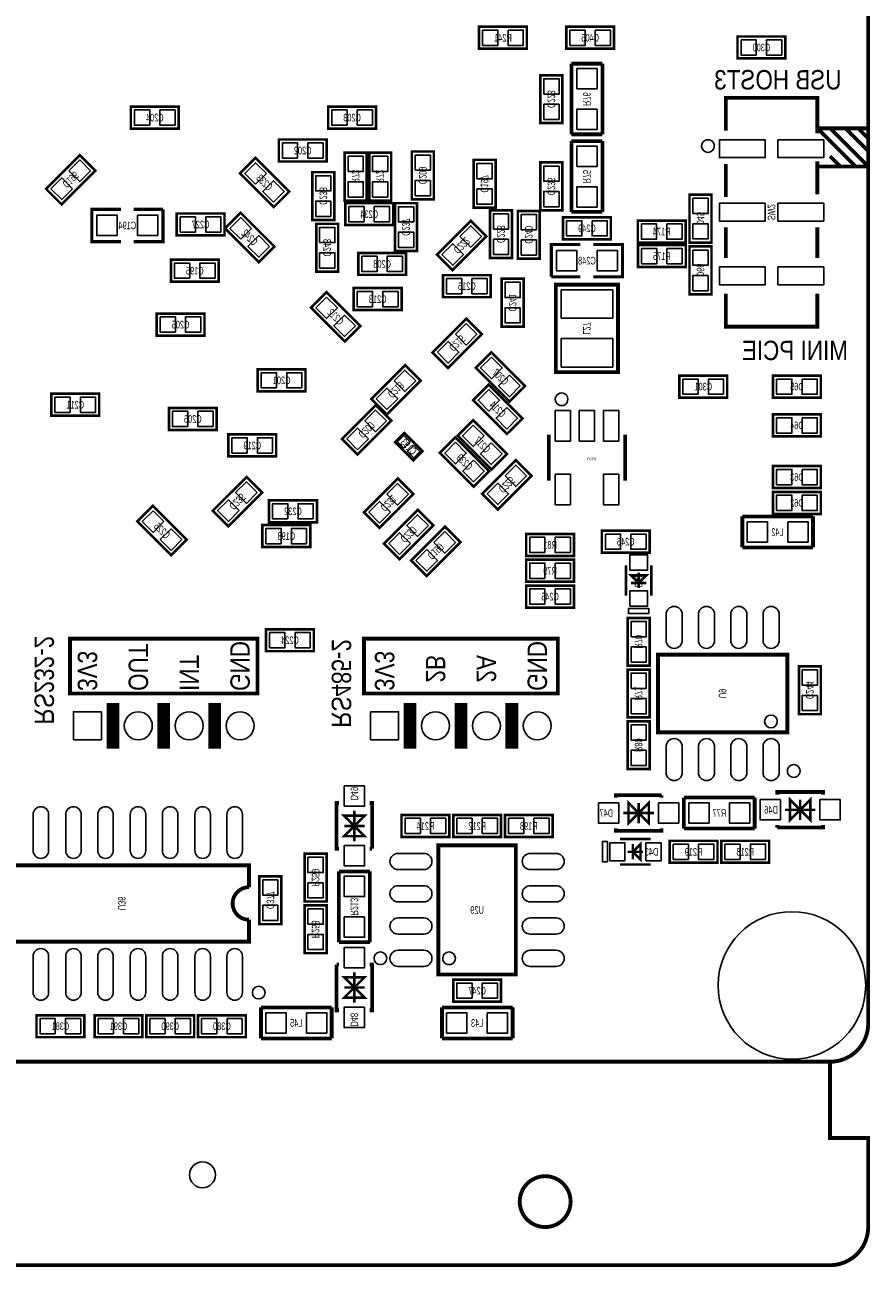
# Model space of a CAD drawing. Extents: x 0 to 127, y -8 to 79.
# Tile 8 of 9: x 93 to 127, y -8 to 41. Entities that reach past the tile are written whole.
import ezdxf
from ezdxf.enums import TextEntityAlignment as Align

# ---------------------------------------------------------------- set-up
doc = ezdxf.new("R2010")
doc.units = 0
for name, color, linetype in [('BG_OUTLINE', 12, 'CONTINUOUS'), ('BG_SILKSCREEN_BOTTOM', 173, 'CONTINUOUS'), ('PG_SILKSCREEN_BOTTOM', 173, 'CONTINUOUS'), ('PIN_BOTTOM', 202, 'CONTINUOUS'), ('RD_SILKSCREEN_BOTTOM', 122, 'CONTINUOUS')]:
    doc.layers.add(name, color=color, linetype=linetype)

msp = doc.modelspace()

# ---------------------------------------------------------------- linework, layer by layer
at = {"layer": 'BG_OUTLINE', "const_width": 0.1524}
for points in [[(125.000004, 0), (125.000004, -2.999994), (126.500001, -2.999994), (126.500001, -6.499987, -0.414214), (125.000004, -7.999984), (1.499997, -7.999984, -0.414214), (0, -6.499987), (0, -2.999994), (1.499997, -2.999994), (1.499997, 0, -0.414212), (0, 1.499997), (0, 68.49999, -0.414216), (1.499997, 70.000012), (43.999988, 70.000012), (43.999988, 60.949992), (58.000011, 60.949992), (58.000011, 70.000012), (125.000004, 70.000012, -0.414216), (126.500001, 68.49999), (126.500001, 1.499997, -0.414212), (125.000004, 0), (1.499997, 0)], [(114.799999, -5.499989, 1), (112.800003, -5.499989, 1), (114.799999, -5.499989)]]:
    msp.add_lwpolyline(points, format="xyb", dxfattribs=at)
at = {"layer": 'BG_OUTLINE'}
msp.add_lwpolyline([(125.000004, 0, 0.414212), (126.500001, 1.499997), (126.500001, 68.49999, 0.414216), (125.000004, 70.000012), (58.000011, 70.000012), (58.000011, 60.949992), (43.999988, 60.949992), (43.999988, 70.000012), (1.499997, 70.000012, 0.414216), (0, 68.49999), (0, 1.499997, 0.414212), (1.499997, 0)], format="xyb", close=True, dxfattribs=at)
at = {"layer": 'BG_SILKSCREEN_BOTTOM', "const_width": 0.1524}
for points in [[(102.108, 14.478), (95.123, 14.478), (95.123, 16.637), (102.489, 16.637), (102.489, 14.478), (102.108, 14.478)], [(114.046, 14.478), (106.68, 14.478), (106.68, 16.637), (114.3, 16.637), (114.3, 14.478), (114.046, 14.478)]]:
    msp.add_lwpolyline(points, dxfattribs=at)
at = {"layer": 'PG_SILKSCREEN_BOTTOM'}
for points, const_width in [([(111.2012, 39.8272), (113.0808, 39.8272), (113.0808, 40.6908), (111.2012, 40.6908), (111.2012, 39.8272)], 0.1016), ([(114.6302, 39.8272), (116.5098, 39.8272), (116.5098, 40.6908), (114.6302, 40.6908), (114.6302, 39.8272)], 0.1016), ([(121.3612, 39.4462), (123.2408, 39.4462), (123.2408, 40.3098), (121.3612, 40.3098), (121.3612, 39.4462)], 0.1016), ([(116.0526, 39.243), (114.8334, 39.243)], 0.1524), ([(114.8334, 39.243), (114.8334, 36.4617)], 0.1524), ([(116.0526, 36.4617), (116.0526, 39.243)], 0.1524), ([(114.4778, 36.9062), (114.4778, 38.7858), (113.6142, 38.7858), (113.6142, 36.9062), (114.4778, 36.9062)], 0.1016), ([(120.900012, 36.600994), (120.900012, 37.900991), (124.500005, 37.900991), (124.500005, 36.700993), (126.500001, 36.700993), (126.500001, 35.200996), (124.500005, 35.200996), (124.500005, 34.100999)], 0.150012), ([(99.392207, 37.551792), (97.512607, 37.551792), (97.512607, 36.688192), (99.392207, 36.688192), (99.392207, 37.551792)], 0.1016), ([(107.149798, 37.551792), (105.270198, 37.551792), (105.270198, 36.688192), (107.149798, 36.688192), (107.149798, 37.551792)], 0.1016), ([(124.500005, 36.500994), (124.500005, 36.700993), (126.000002, 35.200996)], 0.150012), ([(126.500001, 35.200996), (125.000004, 36.700993)], 0.150012), ([(125.600003, 36.700993), (126.500001, 35.800995)], 0.150012), ([(126.100002, 36.700993), (126.500001, 36.300994)], 0.150012), ([(105.208807, 36.258195), (103.329207, 36.258195), (103.329207, 35.394595), (105.208807, 35.394595), (105.208807, 36.258195)], 0.1016), ([(114.8334, 36.4617), (116.0526, 36.4617)], 0.1524), ([(116.0526, 36.195), (114.8334, 36.195)], 0.1524), ([(114.8334, 36.195), (114.8334, 33.4137)], 0.1524), ([(116.0526, 33.4137), (116.0526, 36.195)], 0.1524), ([(94.788584, 33.707426), (96.117664, 35.036506), (95.506997, 35.647173), (94.177917, 34.318092), (94.788584, 33.707426)], 0.1016), ([(106.7816, 33.8582), (106.7816, 35.7378), (105.918, 35.7378), (105.918, 33.8582), (106.7816, 33.8582)], 0.1016), ([(107.7468, 33.8582), (107.7468, 35.7378), (106.8832, 35.7378), (106.8832, 33.8582), (107.7468, 33.8582)], 0.1016), ([(109.4232, 33.909), (109.4232, 35.7886), (108.5596, 35.7886), (108.5596, 33.909), (109.4232, 33.909)], 0.1016), ([(125.400003, 35.200996), (125.000004, 35.600996)], 0.150012), ([(103.738274, 34.210193), (102.409193, 35.539274), (101.798526, 34.928607), (103.127607, 33.599526), (103.738274, 34.210193)], 0.1016), ([(110.986799, 35.458603), (110.986799, 33.579003), (111.850399, 33.579003), (111.850399, 35.458603), (110.986799, 35.458603)], 0.1016), ([(113.6142, 35.3568), (113.6142, 33.4772), (114.4778, 33.4772), (114.4778, 35.3568), (113.6142, 35.3568)], 0.1016), ([(120.900012, 35.300996), (120.900012, 34.000999)], 0.150012), ([(124.500005, 35.400996), (124.500005, 35.200996)], 0.150012), ([(104.648, 34.9758), (104.648, 33.0962), (105.5116, 33.0962), (105.5116, 34.9758), (104.648, 34.9758)], 0.1016), ([(105.9434, 32.893), (107.823, 32.893), (107.823, 33.7566), (105.9434, 33.7566), (105.9434, 32.893)], 0.1016), ([(107.8992, 33.7566), (107.8992, 31.877), (108.7628, 31.877), (108.7628, 33.7566), (107.8992, 33.7566)], 0.1016), ([(120.337809, 32.2072), (120.337809, 34.0868), (119.474209, 34.0868), (119.474209, 32.2072), (120.337809, 32.2072)], 0.1016), ([(97.120888, 33.516291), (95.977888, 33.516291), (95.977888, 32.246291), (97.120888, 32.246291)], 0.127), ([(97.628888, 32.246291), (98.771888, 32.246291), (98.771888, 33.516291)], 0.127), ([(98.771888, 33.516291), (97.628888, 33.516291)], 0.127), ([(101.1936, 33.3502), (99.314, 33.3502), (99.314, 32.4866), (101.1936, 32.4866), (101.1936, 33.3502)], 0.1016), ([(103.154074, 32.051193), (101.824993, 33.380274), (101.214326, 32.769607), (102.543407, 31.440526), (103.154074, 32.051193)], 0.1016), ([(111.633, 33.4772), (111.633, 31.5976), (112.4966, 31.5976), (112.4966, 33.4772), (111.633, 33.4772)], 0.1016), ([(113.5888, 31.5722), (113.5888, 33.4518), (112.7252, 33.4518), (112.7252, 31.5722), (113.5888, 31.5722)], 0.1016), ([(114.5032, 32.3342), (116.3828, 32.3342), (116.3828, 33.1978), (114.5032, 33.1978), (114.5032, 32.3342)], 0.1016), ([(114.8334, 33.4137), (116.0526, 33.4137)], 0.1524), ([(105.664, 31.0642), (105.664, 32.9438), (104.8004, 32.9438), (104.8004, 31.0642), (105.664, 31.0642)], 0.1016), ([(110.161502, 31.121223), (111.490582, 32.450303), (110.879915, 33.06097), (109.550835, 31.73189), (110.161502, 31.121223)], 0.1016), ([(117.442209, 32.2072), (119.321809, 32.2072), (119.321809, 33.0708), (117.442209, 33.0708), (117.442209, 32.2072)], 0.1016), ([(120.900012, 32.801001), (120.900012, 31.601004)], 0.150012), ([(124.500005, 32.801001), (124.500005, 31.601004)], 0.150012), ([(106.4514, 30.9372), (108.331, 30.9372), (108.331, 31.8008), (106.4514, 31.8008), (106.4514, 30.9372)], 0.1016), ([(115.189, 32.131), (114.046, 32.131), (114.046, 30.861)], 0.127), ([(115.697, 30.861), (116.84, 30.861), (116.84, 32.131), (115.697, 32.131)], 0.127), ([(117.4496, 31.242), (119.3292, 31.242), (119.3292, 32.1056), (117.4496, 32.1056), (117.4496, 31.242)], 0.1016), ([(119.474209, 32.0548), (119.474209, 30.1752), (120.337809, 30.1752), (120.337809, 32.0548), (119.474209, 32.0548)], 0.1016), ([(100.967007, 31.533795), (99.087407, 31.533795), (99.087407, 30.670195), (100.967007, 30.670195), (100.967007, 31.533795)], 0.1016), ([(111.660407, 30.924195), (109.780807, 30.924195), (109.780807, 30.060595), (111.660407, 30.060595), (111.660407, 30.924195)], 0.1016), ([(112.0902, 30.7848), (112.0902, 28.9052), (112.9538, 28.9052), (112.9538, 30.7848), (112.0902, 30.7848)], 0.1016), ([(114.046, 30.861), (115.189, 30.861)], 0.127), ([(104.592526, 29.645407), (105.921607, 28.316326), (106.532274, 28.926993), (105.203193, 30.256074), (104.592526, 29.645407)], 0.1016), ([(108.155207, 30.416195), (106.275607, 30.416195), (106.275607, 29.552595), (108.155207, 29.552595), (108.155207, 30.416195)], 0.1016), ([(114.21999, 27.110182), (114.21999, 30.547818), (116.660168, 30.547818), (116.660168, 27.109928), (114.21999, 27.109928), (114.21999, 27.110182)], 0.1524), ([(120.900012, 30.201006), (120.900012, 28.901009), (124.500005, 28.901009), (124.500005, 30.201006)], 0.150012), ([(100.4062, 29.4132), (98.5266, 29.4132), (98.5266, 28.5496), (100.4062, 28.5496), (100.4062, 29.4132)], 0.1016), ([(109.981898, 27.277619), (111.310979, 28.606699), (110.700312, 29.217366), (109.371232, 27.888286), (109.981898, 27.277619)], 0.1016), ([(111.069526, 27.283207), (112.398607, 25.954126), (113.009274, 26.564793), (111.680193, 27.893874), (111.069526, 27.283207)], 0.1016), ([(107.574994, 25.445517), (108.904075, 26.774597), (108.293408, 27.385264), (106.964328, 26.056184), (107.574994, 25.445517)], 0.1016), ([(104.379598, 27.222196), (102.499998, 27.222196), (102.499998, 26.358596), (104.379598, 26.358596), (104.379598, 27.222196)], 0.1016), ([(120.9548, 26.9748), (119.0752, 26.9748), (119.0752, 26.1112), (120.9548, 26.1112), (120.9548, 26.9748)], 0.1016), ([(122.7582, 26.1112), (124.6378, 26.1112), (124.6378, 26.9748), (122.7582, 26.9748), (122.7582, 26.1112)], 0.1016), ([(110.967926, 26.013207), (112.297007, 24.684126), (112.907674, 25.294793), (111.578593, 26.623874), (110.967926, 26.013207)], 0.1016), ([(96.266, 26.2636), (94.3864, 26.2636), (94.3864, 25.4), (96.266, 25.4), (96.266, 26.2636)], 0.1016), ([(100.8888, 25.7048), (99.0092, 25.7048), (99.0092, 24.8412), (100.8888, 24.8412), (100.8888, 25.7048)], 0.1016), ([(107.140807, 25.811074), (105.811726, 24.481993), (106.422393, 23.871326), (107.751474, 25.200407), (107.140807, 25.811074)], 0.1016), ([(122.7582, 24.5872), (124.6378, 24.5872), (124.6378, 25.4508), (122.7582, 25.4508), (122.7582, 24.5872)], 0.1016), ([(110.358326, 24.616207), (111.687407, 23.287126), (112.298074, 23.897793), (110.968993, 25.226874), (110.358326, 24.616207)], 0.1016), ([(103.2256, 24.6634), (101.346, 24.6634), (101.346, 23.7998), (103.2256, 23.7998), (103.2256, 24.6634)], 0.1016), ([(108.616598, 23.642396), (107.898184, 24.36081), (108.257391, 24.720017), (108.975804, 24.001603), (108.616598, 23.642396)], 0.1016), ([(109.658531, 23.937011), (110.987611, 22.60793), (111.598278, 23.218597), (110.269198, 24.547678), (109.658531, 23.937011)], 0.1016), ([(113.943003, 24.648998), (113.943003, 22.849002)], 0.150012), ([(116.942997, 22.849002), (116.942997, 24.648998)], 0.150012), ([(111.934193, 21.712326), (113.263274, 23.041407), (112.652607, 23.652074), (111.323526, 22.322993), (111.934193, 21.712326)], 0.1016), ([(122.7582, 22.5552), (124.6378, 22.5552), (124.6378, 23.4188), (122.7582, 23.4188), (122.7582, 22.5552)], 0.1016), ([(102.060807, 22.991674), (100.731726, 21.662593), (101.342393, 21.051926), (102.671474, 22.381007), (102.060807, 22.991674)], 0.1016), ([(108.006413, 22.927869), (106.677333, 21.598788), (107.288, 20.988122), (108.61708, 22.317202), (108.006413, 22.927869)], 0.1016), ([(104.8258, 22.0726), (102.9462, 22.0726), (102.9462, 21.209), (104.8258, 21.209), (104.8258, 22.0726)], 0.1016), ([(122.7582, 21.5392), (124.6378, 21.5392), (124.6378, 22.4028), (122.7582, 22.4028), (122.7582, 21.5392)], 0.1016), ([(97.768537, 21.242807), (99.097617, 19.913727), (99.708284, 20.524394), (98.379204, 21.853474), (97.768537, 21.242807)], 0.1016), ([(108.791807, 21.696274), (107.462726, 20.367193), (108.073393, 19.756526), (109.402474, 21.085607), (108.791807, 21.696274)], 0.1016), ([(124.333, 21.4376), (121.5517, 21.4376)], 0.1524), ([(121.5517, 21.4376), (121.5517, 20.2184)], 0.1524), ([(124.333, 20.2184), (124.333, 21.4376)], 0.1524), ([(104.563596, 21.100009), (102.683996, 21.100009), (102.683996, 20.236409), (104.563596, 20.236409), (104.563596, 21.100009)], 0.1016), ([(109.140193, 19.096126), (110.469274, 20.425207), (109.858607, 21.035874), (108.529526, 19.706793), (109.140193, 19.096126)], 0.1016), ([(114.932917, 20.7518), (113.053317, 20.7518), (113.053317, 19.8882), (114.932917, 19.8882), (114.932917, 20.7518)], 0.1016), ([(116.0272, 20.0152), (117.9068, 20.0152), (117.9068, 20.8788), (116.0272, 20.8788), (116.0272, 20.0152)], 0.1016), ([(121.5517, 20.2184), (124.333, 20.2184)], 0.1524), ([(114.932917, 19.7358), (113.053317, 19.7358), (113.053317, 18.8722), (114.932917, 18.8722), (114.932917, 19.7358)], 0.1016), ([(116.975001, 18.323001), (116.975001, 19.522999)], 0.1), ([(117.974999, 18.323001), (117.974999, 19.522999)], 0.1), ([(117.774999, 19.123), (117.475, 18.823), (117.175001, 19.123), (117.774999, 19.123)], 0.1), ([(117.475, 18.623001), (117.475, 19.222999)], 0.1), ([(114.932917, 18.7198), (113.053317, 18.7198), (113.053317, 17.8562), (114.932917, 17.8562), (114.932917, 18.7198)], 0.1016), ([(117.774999, 18.823), (117.175001, 18.823)], 0.1), ([(117.9068, 15.5702), (117.9068, 17.4498), (117.0432, 17.4498), (117.0432, 15.5702), (117.9068, 15.5702)], 0.1016), ([(102.827506, 16.141395), (104.707106, 16.141395), (104.707106, 17.004995), (102.827506, 17.004995), (102.827506, 16.141395)], 0.1016), ([(118.237, 16.002), (123.317, 16.002), (123.317, 12.954), (118.237, 12.954), (118.237, 16.002)], 0.1524), ([(117.9068, 13.5382), (117.9068, 15.4178), (117.0432, 15.4178), (117.0432, 13.5382), (117.9068, 13.5382)], 0.1016), ([(123.7742, 15.5448), (123.7742, 13.6652), (124.6378, 13.6652), (124.6378, 15.5448), (123.7742, 15.5448)], 0.1016), ([(96.806004, 14.107998), (96.806004, 12.308002)], 0.499999), ([(98.806, 14.107998), (98.806, 12.308002)], 0.499999), ([(100.805996, 14.107998), (100.805996, 12.308002)], 0.499999), ([(108.490004, 14.107998), (108.490004, 12.308002)], 0.499999), ([(110.49, 14.107998), (110.49, 12.308002)], 0.499999), ([(112.489996, 14.107998), (112.489996, 12.308002)], 0.499999), ([(117.0432, 13.3858), (117.0432, 11.5062), (117.9068, 11.5062), (117.9068, 13.3858), (117.0432, 13.3858)], 0.1016), ([(118.374998, 10.478999), (116.575002, 10.478999), (116.575002, 10.378999)], 0.150012), ([(117.475, 9.779), (117.874999, 9.379001), (117.874999, 10.178999), (117.475, 9.779), (117.075001, 10.178999), (117.075001, 9.379001), (117.475, 9.779)], 0.1), ([(118.374998, 10.478999), (118.374998, 10.378999)], 0.150012), ([(122.0343, 10.3886), (119.253, 10.3886)], 0.1524), ([(119.253, 10.3886), (119.253, 9.1694)], 0.1524), ([(122.0343, 9.1694), (122.0343, 10.3886)], 0.1524), ([(122.925002, 10.505999), (122.925002, 10.605999), (124.724998, 10.605999), (124.724998, 10.505999)], 0.150012), ([(123.825, 9.906), (123.425001, 10.305999), (123.425001, 9.506001), (123.825, 9.906), (124.224999, 9.506001), (124.224999, 10.305999), (123.825, 9.906)], 0.1), ([(123.825, 10.305999), (123.825, 9.506001)], 0.1), ([(105.699001, 8.371002), (105.599001, 8.371002), (105.599001, 10.170998), (105.699001, 10.170998)], 0.150012), ([(106.299, 8.671001), (106.299, 9.870999)], 0.1), ([(106.998999, 8.371002), (106.998999, 10.170998), (106.898999, 10.170998)], 0.150012), ([(118.074999, 9.779), (116.875001, 9.779)], 0.1), ([(117.475, 9.379001), (117.475, 10.178999)], 0.1), ([(123.225001, 9.906), (124.424999, 9.906)], 0.1), ([(106.299, 9.271), (105.899001, 8.871001), (106.698999, 8.871001), (106.299, 9.271), (106.698999, 9.670999), (105.899001, 9.670999), (106.299, 9.271)], 0.1), ([(105.899001, 9.271), (106.698999, 9.271)], 0.1), ([(110.0328, 9.7028), (108.1532, 9.7028), (108.1532, 8.8392), (110.0328, 8.8392), (110.0328, 9.7028)], 0.1016), ([(110.1852, 8.8392), (112.0648, 8.8392), (112.0648, 9.7028), (110.1852, 9.7028), (110.1852, 8.8392)], 0.1016), ([(112.2172, 8.8392), (114.0968, 8.8392), (114.0968, 9.7028), (112.2172, 9.7028), (112.2172, 8.8392)], 0.1016), ([(122.925002, 9.206001), (124.724998, 9.206001), (124.724998, 9.306001)], 0.150012), ([(122.925002, 9.206001), (122.925002, 9.306001)], 0.150012), ([(118.374998, 9.179001), (118.374998, 9.079001), (116.575002, 9.079001), (116.575002, 9.179001)], 0.150012), ([(116.748001, 8.754999), (117.947999, 8.754999)], 0.1), ([(119.253, 9.1694), (122.0343, 9.1694)], 0.1524), ([(106.998999, 8.371002), (106.898999, 8.371002)], 0.150012), ([(112.649, 8.509), (112.649, 3.429), (109.601, 3.429), (109.601, 8.509), (112.649, 8.509)], 0.1524), ([(117.048001, 8.255), (117.647999, 8.255)], 0.1), ([(117.548, 7.955001), (117.248, 8.255), (117.548, 8.554999), (117.548, 7.955001)], 0.1), ([(117.248, 7.955001), (117.248, 8.554999)], 0.1), ([(118.6942, 7.8232), (120.5738, 7.8232), (120.5738, 8.6868), (118.6942, 8.6868), (118.6942, 7.8232)], 0.1016), ([(122.6058, 8.6868), (120.7262, 8.6868), (120.7262, 7.8232), (122.6058, 7.8232), (122.6058, 8.6868)], 0.1016), ([(104.3432, 8.1788), (104.3432, 6.2992), (105.2068, 6.2992), (105.2068, 8.1788), (104.3432, 8.1788)], 0.1016), ([(102.5652, 7.2898), (102.5652, 5.4102), (103.4288, 5.4102), (103.4288, 7.2898), (102.5652, 7.2898)], 0.1016), ([(105.6894, 7.4803), (105.6894, 4.699)], 0.1524), ([(106.9086, 7.4803), (105.6894, 7.4803)], 0.1524), ([(106.9086, 4.699), (106.9086, 7.4803)], 0.1524), ([(116.748001, 7.755001), (117.947999, 7.755001)], 0.1), ([(105.2068, 4.2672), (105.2068, 6.1468), (104.3432, 6.1468), (104.3432, 4.2672), (105.2068, 4.2672)], 0.1016), ([(102.15499, 5.223002), (102.15499, 4.723003), (92.15501, 4.723003)], 0.150012), ([(105.6894, 4.699), (106.9086, 4.699)], 0.1524), ([(105.599001, 3.820998), (105.599001, 2.021002), (105.699001, 2.021002)], 0.150012), ([(105.599001, 3.820998), (105.699001, 3.820998)], 0.150012), ([(106.299, 3.520999), (106.299, 2.321001)], 0.1), ([(106.898999, 3.820998), (106.998999, 3.820998), (106.998999, 2.021002), (106.898999, 2.021002)], 0.150012), ([(106.299, 2.921), (106.698999, 3.320999), (105.899001, 3.320999), (106.299, 2.921), (105.899001, 2.521001), (106.698999, 2.521001), (106.299, 2.921)], 0.1), ([(106.698999, 2.921), (105.899001, 2.921)], 0.1), ([(112.0648, 3.2258), (110.1852, 3.2258), (110.1852, 2.3622), (112.0648, 2.3622), (112.0648, 3.2258)], 0.1016), ([(105.41, 2.1336), (102.6287, 2.1336)], 0.1524), ([(102.6287, 2.1336), (102.6287, 0.9144)], 0.1524), ([(105.41, 0.9144), (105.41, 2.1336)], 0.1524), ([(112.522, 2.1336), (109.7407, 2.1336)], 0.1524), ([(109.7407, 2.1336), (109.7407, 0.9144)], 0.1524), ([(112.522, 0.9144), (112.522, 2.1336)], 0.1524), ([(95.6818, 1.8288), (93.8022, 1.8288), (93.8022, 0.9652), (95.6818, 0.9652), (95.6818, 1.8288)], 0.1016), ([(96.0882, 0.9652), (97.9678, 0.9652), (97.9678, 1.8288), (96.0882, 1.8288), (96.0882, 0.9652)], 0.1016), ([(98.1202, 0.9652), (99.9998, 0.9652), (99.9998, 1.8288), (98.1202, 1.8288), (98.1202, 0.9652)], 0.1016), ([(100.1522, 0.9652), (102.0318, 0.9652), (102.0318, 1.8288), (100.1522, 1.8288), (100.1522, 0.9652)], 0.1016), ([(102.6287, 0.9144), (105.41, 0.9144)], 0.1524), ([(109.7407, 0.9144), (112.522, 0.9144)], 0.1524)]:
    msp.add_lwpolyline(points, dxfattribs=dict(at, const_width=const_width))
for points in [[(120.45, 36.000995, 1), (119.950017, 36.001005, 1)], [(114.692989, 26.048995, 1), (114.193011, 26.049005, 1)], [(122.926983, 13.378002, 1), (122.427017, 13.377998, 1)], [(123.820987, 11.43, 1), (123.321021, 11.429985, 1)], [(107.574994, 4.069004, 1), (107.075006, 4.068996, 1)], [(110.274989, 4.069004, 1), (109.775011, 4.068996, 1)], [(102.789812, 2.717825, 1), (102.289806, 2.717808, 1)]]:
    msp.add_lwpolyline(points, format="xyb", close=True, dxfattribs=at)
for points in [[(117.874999, 17.623003), (117.075001, 17.623003), (117.075001, 17.823002), (117.874999, 17.823002)], [(116.048003, 7.855001), (116.048003, 8.654999), (116.248002, 8.654999), (116.248002, 7.855001)]]:
    msp.add_lwpolyline(points, close=True, dxfattribs=at)
at = {"layer": 'PG_SILKSCREEN_BOTTOM', "const_width": 0.150012}
msp.add_lwpolyline([(92.15501, 4.723003), (92.15501, 7.722997), (102.15499, 7.722997), (102.15499, 6.863105, 0.999984), (102.15499, 5.582895), (102.15499, 5.223002)], format="xyb", dxfattribs=at)
at = {"layer": 'PIN_BOTTOM'}
for points in [[(111.341433, 40.558695), (111.341433, 39.959305), (111.940823, 39.959305), (111.940823, 40.558695)], [(112.341177, 40.558695), (112.341177, 39.959305), (112.940567, 39.959305), (112.940567, 40.558695)], [(114.770433, 40.558695), (114.770433, 39.959305), (115.369823, 39.959305), (115.369823, 40.558695)], [(115.770177, 40.558695), (115.770177, 39.959305), (116.369567, 39.959305), (116.369567, 40.558695)], [(121.501433, 40.177695), (121.501433, 39.578305), (122.100823, 39.578305), (122.100823, 40.177695)], [(122.501177, 40.177695), (122.501177, 39.578305), (123.100567, 39.578305), (123.100567, 40.177695)], [(113.746305, 38.046177), (114.345695, 38.046177), (114.345695, 38.645567), (113.746305, 38.645567)], [(115.04295, 38.24605), (115.84305, 38.24605), (115.84305, 39.04615), (115.04295, 39.04615)], [(113.746305, 37.046433), (114.345695, 37.046433), (114.345695, 37.645823), (113.746305, 37.645823)], [(98.252229, 36.820297), (98.252229, 37.419686), (97.65284, 37.419686), (97.65284, 36.820297)], [(99.251973, 36.820297), (99.251973, 37.419686), (98.652584, 37.419686), (98.652584, 36.820297)], [(106.009821, 36.820297), (106.009821, 37.419686), (105.410432, 37.419686), (105.410432, 36.820297)], [(107.009565, 36.820297), (107.009565, 37.419686), (106.410176, 37.419686), (106.410176, 36.820297)], [(115.04295, 36.64585), (115.84305, 36.64585), (115.84305, 37.44595), (115.04295, 37.44595)], [(122.449996, 36.250994), (120.65, 36.250994), (120.65, 35.550996), (122.449996, 35.550996)], [(124.750017, 36.250994), (122.950021, 36.250994), (122.950021, 35.550996), (124.750017, 35.550996)], [(104.068829, 35.526701), (104.068829, 36.12609), (103.46944, 36.12609), (103.46944, 35.526701)], [(105.068573, 35.526701), (105.068573, 36.12609), (104.469184, 36.12609), (104.469184, 35.526701)], [(115.04295, 35.19805), (115.84305, 35.19805), (115.84305, 35.99815), (115.04295, 35.99815)], [(95.077425, 35.030766), (95.501257, 34.606933), (95.925089, 35.030766), (95.501257, 35.454598)], [(102.414934, 34.499034), (102.838766, 34.922866), (102.414934, 35.346699), (101.991101, 34.922866)], [(106.050105, 34.998177), (106.649495, 34.998177), (106.649495, 35.597567), (106.050105, 35.597567)], [(107.015305, 34.998177), (107.614695, 34.998177), (107.614695, 35.597567), (107.015305, 35.597567)], [(108.691705, 35.048977), (109.291095, 35.048977), (109.291095, 35.648367), (108.691705, 35.648367)], [(111.718293, 35.31837), (111.118904, 35.31837), (111.118904, 34.718981), (111.718293, 34.718981)], [(114.345695, 35.216567), (113.746305, 35.216567), (113.746305, 34.617177), (114.345695, 34.617177)], [(94.370492, 34.323833), (94.794324, 33.900001), (95.218156, 34.323833), (94.794324, 34.747665)], [(105.379495, 34.835567), (104.780105, 34.835567), (104.780105, 34.236177), (105.379495, 34.236177)], [(103.121866, 33.792101), (103.545699, 34.215934), (103.121866, 34.639766), (102.698034, 34.215934)], [(106.050105, 33.998433), (106.649495, 33.998433), (106.649495, 34.597823), (106.050105, 34.597823)], [(107.015305, 33.998433), (107.614695, 33.998433), (107.614695, 34.597823), (107.015305, 34.597823)], [(108.691705, 34.049233), (109.291095, 34.049233), (109.291095, 34.648623), (108.691705, 34.648623)], [(111.718293, 34.318626), (111.118904, 34.318626), (111.118904, 33.719237), (111.718293, 33.719237)], [(114.345695, 34.216823), (113.746305, 34.216823), (113.746305, 33.617433), (114.345695, 33.617433)], [(115.04295, 33.59785), (115.84305, 33.59785), (115.84305, 34.39795), (115.04295, 34.39795)], [(105.379495, 33.835823), (104.780105, 33.835823), (104.780105, 33.236433), (105.379495, 33.236433)], [(119.606314, 33.347177), (120.205703, 33.347177), (120.205703, 33.946567), (119.606314, 33.946567)], [(122.449996, 33.750999), (120.65, 33.750999), (120.65, 33.051001), (122.449996, 33.051001)], [(124.750017, 33.750999), (122.950021, 33.750999), (122.950021, 33.051001), (124.750017, 33.051001)], [(96.974838, 32.481241), (96.974838, 33.281341), (96.174738, 33.281341), (96.174738, 32.481241)], [(98.575038, 32.481241), (98.575038, 33.281341), (97.774938, 33.281341), (97.774938, 32.481241)], [(100.053623, 32.618705), (100.053623, 33.218095), (99.454233, 33.218095), (99.454233, 32.618705)], [(101.053367, 32.618705), (101.053367, 33.218095), (100.453977, 33.218095), (100.453977, 32.618705)], [(106.083633, 33.624495), (106.083633, 33.025105), (106.683023, 33.025105), (106.683023, 33.624495)], [(107.083377, 33.624495), (107.083377, 33.025105), (107.682767, 33.025105), (107.682767, 33.624495)], [(108.630695, 33.616367), (108.031305, 33.616367), (108.031305, 33.016977), (108.630695, 33.016977)], [(112.364495, 33.336967), (111.765105, 33.336967), (111.765105, 32.737577), (112.364495, 32.737577)], [(112.857305, 32.712177), (113.456695, 32.712177), (113.456695, 33.311567), (112.857305, 33.311567)], [(101.830734, 32.340034), (102.254566, 32.763866), (101.830734, 33.187699), (101.406901, 32.763866)], [(104.932505, 32.204177), (105.531895, 32.204177), (105.531895, 32.803567), (104.932505, 32.803567)], [(110.450343, 32.444563), (110.874175, 32.020731), (111.298007, 32.444563), (110.874175, 32.868395)], [(114.643433, 33.065695), (114.643433, 32.466305), (115.242823, 32.466305), (115.242823, 33.065695)], [(115.643177, 33.065695), (115.643177, 32.466305), (116.242567, 32.466305), (116.242567, 33.065695)], [(117.582442, 32.938695), (117.582442, 32.339305), (118.181831, 32.339305), (118.181831, 32.938695)], [(118.582186, 32.938695), (118.582186, 32.339305), (119.181575, 32.339305), (119.181575, 32.938695)], [(119.606314, 32.347433), (120.205703, 32.347433), (120.205703, 32.946823), (119.606314, 32.946823)], [(102.537666, 31.633101), (102.961499, 32.056934), (102.537666, 32.480766), (102.113834, 32.056934)], [(108.630695, 32.616623), (108.031305, 32.616623), (108.031305, 32.017233), (108.630695, 32.017233)], [(112.364495, 32.337223), (111.765105, 32.337223), (111.765105, 31.737833), (112.364495, 31.737833)], [(112.857305, 31.712433), (113.456695, 31.712433), (113.456695, 32.311823), (112.857305, 32.311823)], [(104.932505, 31.204433), (105.531895, 31.204433), (105.531895, 31.803823), (104.932505, 31.803823)], [(109.74341, 31.73763), (110.167242, 31.313798), (110.591074, 31.73763), (110.167242, 32.161462)], [(114.24285, 31.89605), (114.24285, 31.09595), (115.04295, 31.09595), (115.04295, 31.89605)], [(115.84305, 31.89605), (115.84305, 31.09595), (116.64315, 31.09595), (116.64315, 31.89605)], [(117.589833, 31.973495), (117.589833, 31.374105), (118.189223, 31.374105), (118.189223, 31.973495)], [(118.589577, 31.973495), (118.589577, 31.374105), (119.188967, 31.374105), (119.188967, 31.973495)], [(120.205703, 31.914567), (119.606314, 31.914567), (119.606314, 31.315177), (120.205703, 31.315177)], [(99.827029, 30.802301), (99.827029, 31.40169), (99.22764, 31.40169), (99.22764, 30.802301)], [(100.826773, 30.802301), (100.826773, 31.40169), (100.227384, 31.40169), (100.227384, 30.802301)], [(106.591633, 31.668695), (106.591633, 31.069305), (107.191023, 31.069305), (107.191023, 31.668695)], [(107.591377, 31.668695), (107.591377, 31.069305), (108.190767, 31.069305), (108.190767, 31.668695)], [(110.520429, 30.192701), (110.520429, 30.79209), (109.92104, 30.79209), (109.92104, 30.192701)], [(111.520173, 30.192701), (111.520173, 30.79209), (110.920784, 30.79209), (110.920784, 30.192701)], [(120.205703, 30.914823), (119.606314, 30.914823), (119.606314, 30.315433), (120.205703, 30.315433)], [(122.449996, 31.251004), (120.65, 31.251004), (120.65, 30.551006), (122.449996, 30.551006)], [(124.750017, 31.251004), (122.950021, 31.251004), (122.950021, 30.551006), (124.750017, 30.551006)], [(107.015229, 29.684701), (107.015229, 30.28409), (106.41584, 30.28409), (106.41584, 29.684701)], [(108.014973, 29.684701), (108.014973, 30.28409), (107.415584, 30.28409), (107.415584, 29.684701)], [(112.821695, 30.644567), (112.222305, 30.644567), (112.222305, 30.045177), (112.821695, 30.045177)], [(114.427, 29.22905), (116.459, 29.22905), (116.459, 30.34665), (114.427, 30.34665)], [(105.208934, 30.063499), (104.785101, 29.639666), (105.208934, 29.215834), (105.632766, 29.639666)], [(105.915866, 29.356566), (105.492034, 28.932734), (105.915866, 28.508901), (106.339699, 28.932734)], [(112.821695, 29.644823), (112.222305, 29.644823), (112.222305, 29.045433), (112.821695, 29.045433)], [(99.266223, 28.681705), (99.266223, 29.281095), (98.666833, 29.281095), (98.666833, 28.681705)], [(100.265967, 28.681705), (100.265967, 29.281095), (99.666577, 29.281095), (99.666577, 28.681705)], [(110.270739, 28.600959), (110.694572, 28.177127), (111.118404, 28.600959), (110.694572, 29.024791)], [(114.427, 27.31135), (116.459, 27.31135), (116.459, 28.42895), (114.427, 28.42895)], [(109.563807, 27.894026), (109.987639, 27.470194), (110.411471, 27.894026), (109.987639, 28.317858)], [(111.685934, 27.701299), (111.262101, 27.277466), (111.685934, 26.853634), (112.109766, 27.277466)], [(103.239621, 26.490701), (103.239621, 27.090091), (102.640232, 27.090091), (102.640232, 26.490701)], [(104.239365, 26.490701), (104.239365, 27.090091), (103.639976, 27.090091), (103.639976, 26.490701)], [(107.863835, 26.768857), (108.287668, 26.345025), (108.7115, 26.768857), (108.287668, 27.192689)], [(112.392866, 26.994366), (111.969034, 26.570534), (112.392866, 26.146701), (112.816699, 26.570534)], [(107.156903, 26.061924), (107.580735, 25.638092), (108.004567, 26.061924), (107.580735, 26.485756)], [(111.584334, 26.431299), (111.160501, 26.007466), (111.584334, 25.583634), (112.008166, 26.007466)], [(119.814823, 26.243305), (119.814823, 26.842695), (119.215433, 26.842695), (119.215433, 26.243305)], [(120.814567, 26.243305), (120.814567, 26.842695), (120.215177, 26.842695), (120.215177, 26.243305)], [(122.898433, 26.842695), (122.898433, 26.243305), (123.497823, 26.243305), (123.497823, 26.842695)], [(123.898177, 26.842695), (123.898177, 26.243305), (124.497567, 26.243305), (124.497567, 26.842695)], [(95.126023, 25.532105), (95.126023, 26.131495), (94.526633, 26.131495), (94.526633, 25.532105)], [(96.125767, 25.532105), (96.125767, 26.131495), (95.526377, 26.131495), (95.526377, 25.532105)], [(99.748823, 24.973305), (99.748823, 25.572695), (99.149433, 25.572695), (99.149433, 24.973305)], [(100.748567, 24.973305), (100.748567, 25.572695), (100.149177, 25.572695), (100.149177, 24.973305)], [(107.558899, 25.194666), (107.135066, 25.618499), (106.711234, 25.194666), (107.135066, 24.770834)], [(112.291266, 25.724366), (111.867434, 25.300534), (112.291266, 24.876701), (112.715099, 25.300534)], [(114.193295, 25.598463), (114.193295, 24.399557), (114.792684, 24.399557), (114.792684, 25.598463)], [(115.143305, 25.598463), (115.143305, 24.399557), (115.742695, 24.399557), (115.742695, 25.598463)], [(116.093316, 25.598463), (116.093316, 24.399557), (116.692705, 24.399557), (116.692705, 25.598463)], [(106.851966, 24.487734), (106.428134, 24.911566), (106.004301, 24.487734), (106.428134, 24.063901)], [(110.974734, 25.034299), (110.550901, 24.610466), (110.974734, 24.186634), (111.398566, 24.610466)], [(122.898433, 25.318695), (122.898433, 24.719305), (123.497823, 24.719305), (123.497823, 25.318695)], [(123.898177, 25.318695), (123.898177, 24.719305), (124.497567, 24.719305), (124.497567, 25.318695)], [(102.085623, 23.931905), (102.085623, 24.531295), (101.486233, 24.531295), (101.486233, 23.931905)], [(103.085367, 23.931905), (103.085367, 24.531295), (102.485977, 24.531295), (102.485977, 23.931905)], [(108.242481, 24.128224), (108.489977, 24.37572), (108.242481, 24.623215), (107.994985, 24.37572)], [(108.631507, 23.739197), (108.879003, 23.986693), (108.631507, 24.234189), (108.384012, 23.986693)], [(110.274938, 24.355103), (109.851106, 23.93127), (110.274938, 23.507438), (110.69877, 23.93127)], [(111.681666, 24.327366), (111.257834, 23.903534), (111.681666, 23.479701), (112.105499, 23.903534)], [(110.981871, 23.64817), (110.558039, 23.224338), (110.981871, 22.800505), (111.405703, 23.224338)], [(112.223034, 23.035666), (112.646866, 22.611834), (113.070699, 23.035666), (112.646866, 23.459499)], [(114.193295, 23.098443), (114.193295, 21.899537), (114.792684, 21.899537), (114.792684, 23.098443)], [(116.093316, 23.098443), (116.093316, 21.899537), (116.692705, 21.899537), (116.692705, 23.098443)], [(122.898433, 23.286695), (122.898433, 22.687305), (123.497823, 22.687305), (123.497823, 23.286695)], [(123.898177, 23.286695), (123.898177, 22.687305), (124.497567, 22.687305), (124.497567, 23.286695)], [(102.478899, 22.375266), (102.055066, 22.799099), (101.631234, 22.375266), (102.055066, 21.951434)], [(108.424505, 22.311462), (108.000673, 22.735294), (107.576841, 22.311462), (108.000673, 21.887629)], [(111.516101, 22.328734), (111.939934, 21.904901), (112.363766, 22.328734), (111.939934, 22.752566)], [(101.771966, 21.668334), (101.348134, 22.092166), (100.924301, 21.668334), (101.348134, 21.244501)], [(107.717572, 21.604529), (107.29374, 22.028361), (106.869908, 21.604529), (107.29374, 21.180697)], [(122.898433, 22.270695), (122.898433, 21.671305), (123.497823, 21.671305), (123.497823, 22.270695)], [(123.898177, 22.270695), (123.898177, 21.671305), (124.497567, 21.671305), (124.497567, 22.270695)], [(98.384944, 21.660899), (97.961112, 21.237067), (98.384944, 20.813235), (98.808776, 21.237067)], [(103.685823, 21.341105), (103.685823, 21.940495), (103.086433, 21.940495), (103.086433, 21.341105)], [(104.685567, 21.341105), (104.685567, 21.940495), (104.086177, 21.940495), (104.086177, 21.341105)], [(109.209899, 21.079866), (108.786066, 21.503699), (108.362234, 21.079866), (108.786066, 20.656034)], [(121.73585, 21.22805), (121.73585, 20.42795), (122.53595, 20.42795), (122.53595, 21.22805)], [(123.33605, 21.22805), (123.33605, 20.42795), (124.13615, 20.42795), (124.13615, 21.22805)], [(99.091877, 20.953966), (98.668045, 20.530134), (99.091877, 20.106302), (99.515709, 20.530134)], [(103.423618, 20.368514), (103.423618, 20.967903), (102.824229, 20.967903), (102.824229, 20.368514)], [(104.423362, 20.368514), (104.423362, 20.967903), (103.823973, 20.967903), (103.823973, 20.368514)], [(108.502966, 20.372934), (108.079134, 20.796766), (107.655301, 20.372934), (108.079134, 19.949101)], [(109.429034, 20.419466), (109.852866, 19.995634), (110.276699, 20.419466), (109.852866, 20.843299)], [(113.79294, 20.020305), (113.79294, 20.619695), (113.193551, 20.619695), (113.193551, 20.020305)], [(114.792684, 20.020305), (114.792684, 20.619695), (114.193295, 20.619695), (114.193295, 20.020305)], [(116.167433, 20.746695), (116.167433, 20.147305), (116.766823, 20.147305), (116.766823, 20.746695)], [(117.167177, 20.746695), (117.167177, 20.147305), (117.766567, 20.147305), (117.766567, 20.746695)], [(108.722101, 19.712534), (109.145934, 19.288701), (109.569766, 19.712534), (109.145934, 20.136366)], [(113.79294, 19.004305), (113.79294, 19.603695), (113.193551, 19.603695), (113.193551, 19.004305)], [(114.792684, 19.004305), (114.792684, 19.603695), (114.193295, 19.603695), (114.193295, 19.004305)], [(117.125001, 19.333007), (117.824999, 19.333007), (117.824999, 19.933006), (117.125001, 19.933006)], [(113.79294, 17.988305), (113.79294, 18.587695), (113.193551, 18.587695), (113.193551, 17.988305)], [(114.792684, 17.988305), (114.792684, 18.587695), (114.193295, 18.587695), (114.193295, 17.988305)], [(117.125001, 17.912994), (117.824999, 17.912994), (117.824999, 18.512993), (117.125001, 18.512993)], [(117.175305, 16.710177), (117.774695, 16.710177), (117.774695, 17.309567), (117.175305, 17.309567)], [(102.967739, 16.87289), (102.967739, 16.273501), (103.567128, 16.273501), (103.567128, 16.87289)], [(103.967483, 16.87289), (103.967483, 16.273501), (104.566872, 16.273501), (104.566872, 16.87289)], [(117.175305, 15.710433), (117.774695, 15.710433), (117.774695, 16.309823), (117.175305, 16.309823)], [(117.175305, 14.678177), (117.774695, 14.678177), (117.774695, 15.277567), (117.175305, 15.277567)], [(124.505695, 15.404567), (123.906305, 15.404567), (123.906305, 14.805177), (124.505695, 14.805177)], [(117.175305, 13.678433), (117.774695, 13.678433), (117.774695, 14.277823), (117.175305, 14.277823)], [(124.505695, 14.404823), (123.906305, 14.404823), (123.906305, 13.805433), (124.505695, 13.805433)], [(95.255994, 12.657988), (95.255994, 13.757986), (96.355992, 13.757986), (96.355992, 12.657988)], [(106.939994, 12.657988), (106.939994, 13.757986), (108.039992, 13.757986), (108.039992, 12.657988)], [(117.774695, 13.245567), (117.175305, 13.245567), (117.175305, 12.646177), (117.774695, 12.646177)], [(117.774695, 12.245823), (117.175305, 12.245823), (117.175305, 11.646433), (117.774695, 11.646433)], [(105.899001, 10.046005), (106.698999, 10.046005), (106.698999, 10.846003), (105.899001, 10.846003)], [(122.249997, 10.305999), (122.249997, 9.506001), (123.049995, 9.506001), (123.049995, 10.305999)], [(124.600005, 10.305999), (124.600005, 9.506001), (125.400003, 9.506001), (125.400003, 10.305999)], [(116.699995, 9.379001), (116.699995, 10.178999), (115.899997, 10.178999), (115.899997, 9.379001)], [(119.050003, 9.379001), (119.050003, 10.178999), (118.250005, 10.178999), (118.250005, 9.379001)], [(120.24995, 9.37895), (120.24995, 10.17905), (119.44985, 10.17905), (119.44985, 9.37895)], [(121.85015, 9.37895), (121.85015, 10.17905), (121.05005, 10.17905), (121.05005, 9.37895)], [(108.892823, 8.971305), (108.892823, 9.570695), (108.293433, 9.570695), (108.293433, 8.971305)], [(109.892567, 8.971305), (109.892567, 9.570695), (109.293177, 9.570695), (109.293177, 8.971305)], [(110.325433, 9.570695), (110.325433, 8.971305), (110.924823, 8.971305), (110.924823, 9.570695)], [(111.325177, 9.570695), (111.325177, 8.971305), (111.924567, 8.971305), (111.924567, 9.570695)], [(112.357433, 9.570695), (112.357433, 8.971305), (112.956823, 8.971305), (112.956823, 9.570695)], [(113.357177, 9.570695), (113.357177, 8.971305), (113.956567, 8.971305), (113.956567, 9.570695)], [(105.899001, 7.695997), (106.698999, 7.695997), (106.698999, 8.495995), (105.899001, 8.495995)], [(116.337994, 8.604999), (116.337994, 7.905001), (116.937993, 7.905001), (116.937993, 8.604999)], [(117.758007, 8.604999), (117.758007, 7.905001), (118.358006, 7.905001), (118.358006, 8.604999)], [(118.834433, 8.554695), (118.834433, 7.955305), (119.433823, 7.955305), (119.433823, 8.554695)], [(119.834177, 8.554695), (119.834177, 7.955305), (120.433567, 7.955305), (120.433567, 8.554695)], [(121.465823, 7.955305), (121.465823, 8.554695), (120.866433, 8.554695), (120.866433, 7.955305)], [(122.465567, 7.955305), (122.465567, 8.554695), (121.866177, 8.554695), (121.866177, 7.955305)], [(105.074695, 8.038567), (104.475305, 8.038567), (104.475305, 7.439177), (105.074695, 7.439177)], [(103.296695, 7.149567), (102.697305, 7.149567), (102.697305, 6.550177), (103.296695, 6.550177)], [(105.074695, 7.038823), (104.475305, 7.038823), (104.475305, 6.439433), (105.074695, 6.439433)], [(106.69905, 7.29615), (105.89895, 7.29615), (105.89895, 6.49605), (106.69905, 6.49605)], [(103.296695, 6.149823), (102.697305, 6.149823), (102.697305, 5.550433), (103.296695, 5.550433)], [(104.475305, 5.407177), (105.074695, 5.407177), (105.074695, 6.006567), (104.475305, 6.006567)], [(106.69905, 5.69595), (105.89895, 5.69595), (105.89895, 4.89585), (106.69905, 4.89585)], [(104.475305, 4.407433), (105.074695, 4.407433), (105.074695, 5.006823), (104.475305, 5.006823)], [(106.698999, 4.496003), (105.899001, 4.496003), (105.899001, 3.696005), (106.698999, 3.696005)], [(110.924823, 2.494305), (110.924823, 3.093695), (110.325433, 3.093695), (110.325433, 2.494305)], [(111.924567, 2.494305), (111.924567, 3.093695), (111.325177, 3.093695), (111.325177, 2.494305)], [(106.698999, 2.145995), (105.899001, 2.145995), (105.899001, 1.345997), (106.698999, 1.345997)], [(94.541823, 1.097305), (94.541823, 1.696695), (93.942433, 1.696695), (93.942433, 1.097305)], [(95.541567, 1.097305), (95.541567, 1.696695), (94.942177, 1.696695), (94.942177, 1.097305)], [(96.228433, 1.696695), (96.228433, 1.097305), (96.827823, 1.097305), (96.827823, 1.696695)], [(97.228177, 1.696695), (97.228177, 1.097305), (97.827567, 1.097305), (97.827567, 1.696695)], [(98.260433, 1.696695), (98.260433, 1.097305), (98.859823, 1.097305), (98.859823, 1.696695)], [(99.260177, 1.696695), (99.260177, 1.097305), (99.859567, 1.097305), (99.859567, 1.696695)], [(100.292433, 1.696695), (100.292433, 1.097305), (100.891823, 1.097305), (100.891823, 1.696695)], [(101.292177, 1.696695), (101.292177, 1.097305), (101.891567, 1.097305), (101.891567, 1.696695)], [(102.81285, 1.92405), (102.81285, 1.12395), (103.61295, 1.12395), (103.61295, 1.92405)], [(104.41305, 1.92405), (104.41305, 1.12395), (105.21315, 1.12395), (105.21315, 1.92405)], [(109.92485, 1.92405), (109.92485, 1.12395), (110.72495, 1.12395), (110.72495, 1.92405)], [(111.52505, 1.92405), (111.52505, 1.12395), (112.32515, 1.12395), (112.32515, 1.92405)]]:
    msp.add_lwpolyline(points, close=True, dxfattribs=at)
for points in [[(118.5545, 17.585893), (118.5545, 16.569893, 1), (119.1895, 16.569893), (119.1895, 17.585893, 1)], [(119.8245, 17.585893), (119.8245, 16.569893, 1), (120.4595, 16.569893), (120.4595, 17.585893, 1)], [(121.0945, 17.585893), (121.0945, 16.569893, 1), (121.7295, 16.569893), (121.7295, 17.585893, 1)], [(122.3645, 17.585893), (122.3645, 16.569893, 1), (122.9995, 16.569893), (122.9995, 17.585893, 1)], [(118.5545, 12.386107), (118.5545, 11.370107, 1), (119.1895, 11.370107), (119.1895, 12.386107, 1)], [(119.8245, 12.386107), (119.8245, 11.370107, 1), (120.4595, 11.370107), (120.4595, 12.386107, 1)], [(121.0945, 12.386107), (121.0945, 11.370107, 1), (121.7295, 11.370107), (121.7295, 12.386107, 1)], [(122.3645, 12.386107), (122.3645, 11.370107, 1), (122.9995, 11.370107), (122.9995, 12.386107, 1)], [(93.670095, 9.723095), (93.670095, 8.300695, 1), (94.279695, 8.300695), (94.279695, 9.723095, 1)], [(94.950305, 9.723095), (94.950305, 8.300695, 1), (95.559905, 8.300695), (95.559905, 9.723095, 1)], [(96.210095, 9.723095), (96.210095, 8.300695, 1), (96.819695, 8.300695), (96.819695, 9.723095, 1)], [(97.490305, 9.723095), (97.490305, 8.300695, 1), (98.099905, 8.300695), (98.099905, 9.723095, 1)], [(98.750095, 9.723095), (98.750095, 8.300695, 1), (99.359695, 8.300695), (99.359695, 9.723095, 1)], [(100.030305, 9.723095), (100.030305, 8.300695, 1), (100.639905, 8.300695), (100.639905, 9.723095, 1)], [(101.290095, 9.723095), (101.290095, 8.300695, 1), (101.899695, 8.300695), (101.899695, 9.723095, 1)], [(109.033107, 8.1915), (108.017107, 8.1915, 1), (108.017107, 7.5565), (109.033107, 7.5565, 1)], [(114.232893, 8.1915), (113.216893, 8.1915, 1), (113.216893, 7.5565), (114.232893, 7.5565, 1)], [(109.033107, 6.9215), (108.017107, 6.9215, 1), (108.017107, 6.2865), (109.033107, 6.2865, 1)], [(114.232893, 6.9215), (113.216893, 6.9215, 1), (113.216893, 6.2865), (114.232893, 6.2865, 1)], [(109.033107, 5.6515), (108.017107, 5.6515, 1), (108.017107, 5.0165), (109.033107, 5.0165, 1)], [(114.232893, 5.6515), (113.216893, 5.6515, 1), (113.216893, 5.0165), (114.232893, 5.0165, 1)], [(93.670095, 4.145305), (93.670095, 2.722905, 1), (94.279695, 2.722905), (94.279695, 4.145305, 1)], [(94.950305, 4.145305), (94.950305, 2.722905, 1), (95.559905, 2.722905), (95.559905, 4.145305, 1)], [(96.210095, 4.145305), (96.210095, 2.722905, 1), (96.819695, 2.722905), (96.819695, 4.145305, 1)], [(97.490305, 4.145305), (97.490305, 2.722905, 1), (98.099905, 2.722905), (98.099905, 4.145305, 1)], [(98.750095, 4.145305), (98.750095, 2.722905, 1), (99.359695, 2.722905), (99.359695, 4.145305, 1)], [(100.030305, 4.145305), (100.030305, 2.722905, 1), (100.639905, 2.722905), (100.639905, 4.145305, 1)], [(101.290095, 4.145305), (101.290095, 2.722905, 1), (101.899695, 2.722905), (101.899695, 4.145305, 1)], [(109.033107, 4.3815), (108.017107, 4.3815, 1), (108.017107, 3.7465), (109.033107, 3.7465, 1)], [(114.232893, 4.3815), (113.216893, 4.3815, 1), (113.216893, 3.7465), (114.232893, 3.7465, 1)]]:
    msp.add_lwpolyline(points, format="xyb", close=True, dxfattribs=at)
for centre, radius in [((97.806002, 13.208), 0.549999), ((99.805998, 13.208), 0.549999), ((101.805994, 13.208), 0.549999), ((109.490002, 13.208), 0.549999), ((111.489998, 13.208), 0.549999), ((113.489994, 13.208), 0.549999), ((123.500007, 2.999994), 2.899994), ((100.33, -4.445), 0.508)]:
    msp.add_circle(centre, radius, dxfattribs=at)

# ---------------------------------------------------------------- texts
at = {"layer": 'BG_SILKSCREEN_BOTTOM', "text_generation_flag": 2, "width": 0.866667}
for s, p in [('USB HOST3', (125.4506, 38.227)), ('MINI PCIE', (125.7046, 27.5844))]:
    msp.add_text(s, height=0.762, dxfattribs=at).set_placement(p)
for s, p in [('RS232-2', (93.726, 13.2588)), ('OUT', (97.425002, 14.5796)), ('GND', (101.424994, 14.5796)), ('RS485-2', (105.41, 13.1318)), ('GND', (113.108994, 14.5796)), ('3V3', (95.425006, 14.5796)), ('INT', (99.424998, 14.5796)), ('3V3', (107.109006, 14.5796)), ('2B', (109.109002, 14.9098)), ('2A', (111.108998, 14.9098))]:
    msp.add_text(s, height=0.762, rotation=270, dxfattribs=at).set_placement(p)
at = {"layer": 'RD_SILKSCREEN_BOTTOM', "text_generation_flag": 2, "width": 0.700025}
for s, p in [('R241', (112.141, 40.108988)), ('C406', (115.57, 40.108988)), ('C300', (122.301, 39.727988)), ('C204', (98.452407, 36.969979)), ('C203', (106.209998, 36.969979)), ('C202', (104.269007, 35.676383)), ('C234', (106.8832, 33.174788)), ('C194', (97.374888, 32.731278)), ('C227', (100.2538, 32.768388)), ('C249', (115.443, 32.615988)), ('R174', (118.382009, 32.488988)), ('R175', (118.3894, 31.523788)), ('C208', (107.3912, 31.218988)), ('C248', (115.443, 31.345988)), ('C195', (100.027207, 30.951983)), ('C216', (110.720607, 30.342383)), ('C213', (107.215407, 29.834383)), ('C205', (99.4664, 28.831388)), ('C201', (103.439798, 26.640384)), ('C301', (120.015, 26.392988)), ('D65', (123.698, 26.392988)), ('C211', (95.3262, 25.681813)), ('C206', (99.949, 25.123013)), ('D64', (123.698, 24.869013)), ('C219', (102.2858, 24.081613)), ('D63', (123.698, 22.837013)), ('D62', (123.698, 21.821013)), ('C232', (103.886, 21.490813)), ('C198', (103.623796, 20.518222)), ('C246', (116.967, 20.297013)), ('L42', (122.936, 20.678013)), ('R81', (113.993117, 20.170013)), ('R79', (113.993117, 19.154013)), ('C245', (113.993117, 18.138013)), ('C224', (103.767306, 16.423208)), ('D47', (116.205, 9.629013)), ('R77', (120.65, 9.628988)), ('D46', (122.682, 9.756013)), ('R214', (109.093, 9.120988)), ('R212', (111.125, 9.120988)), ('R198', (113.157, 9.120988)), ('D43', (117.983, 8.105013)), ('R219', (119.634, 8.104988)), ('R218', (121.666, 8.104988)), ('U29', (111.125, 5.819013)), ('C247', (111.125, 2.643988)), ('C381', (94.742, 1.246988)), ('C391', (97.028, 1.246988)), ('C390', (99.06, 1.246988)), ('C380', (101.092, 1.246988)), ('L45', (104.013, 1.373988)), ('L43', (111.125, 1.373988))]:
    msp.add_text(s, height=0.299999, dxfattribs=at).set_placement(p, align=Align.CENTER)
for s, rotation, p in [('C223', 270, (113.896013, 37.846356)), ('R76', 270, (115.293013, 37.846356)), ('C196', 225, (95.041949, 34.783573)), ('C233', 315, (102.66205, 34.463634)), ('R73', 270, (106.199813, 34.798356)), ('R72', 270, (107.165013, 34.798356)), ('C209', 270, (108.841413, 34.849156)), ('C197', 270, (111.268612, 34.519159)), ('C236', 270, (113.896013, 34.417356)), ('R75', 270, (115.293013, 34.798356)), ('C238', 270, (104.929813, 34.036356)), ('D45', 270, (119.756022, 33.147356)), ('SW2', 270, (122.550022, 33.401356)), ('C237', 270, (108.181013, 32.817156)), ('C228', 270, (111.914813, 32.537756)), ('C240', 270, (113.007013, 32.512356)), ('C242', 315, (102.07785, 32.304634)), ('C243', 270, (105.082213, 32.004356)), ('C222', 225, (110.414867, 32.19737)), ('D66', 270, (119.756022, 31.115356)), ('C241', 270, (112.372013, 29.845356)), ('C212', 315, (105.45605, 29.180434)), ('L27', 270, (115.293013, 28.829356)), ('C215', 225, (110.235263, 28.353766)), ('C207', 315, (111.93305, 26.818234)), ('C218', 225, (107.828359, 26.521664)), ('C214', 315, (111.83145, 25.548234)), ('C200', 225, (106.675758, 24.947474)), ('C193', 315, (108.330644, 24.075441)), ('C217', 315, (111.22185, 24.151234)), ('C239', 315, (110.522055, 23.472038)), ('C225', 225, (112.187558, 22.788474)), ('C235', 225, (101.595758, 22.128074)), ('C231', 225, (107.541365, 22.064269)), ('C226', 315, (98.632061, 20.777835)), ('C230', 225, (108.326758, 20.832674)), ('C199', 225, (109.393558, 20.172274)), ('D42', 270, (117.325013, 18.923356)), ('R70', 270, (117.325013, 16.510356)), ('R71', 270, (117.325013, 14.478356)), ('C244', 270, (124.056013, 14.605356)), ('U9', 270, (120.627013, 14.478356)), ('R80', 270, (117.325013, 12.446356)), ('D49', 270, (106.149013, 10.541)), ('R259', 270, (104.625013, 7.239356)), ('U36', 270, (97.005013, 6.223356)), ('C377', 270, (102.847013, 6.350356)), ('R213', 270, (106.149013, 6.096356)), ('R258', 270, (104.625013, 5.207356)), ('D48', 270, (106.149013, 1.651))]:
    msp.add_text(s, height=0.299999, rotation=rotation, dxfattribs=at).set_placement(p, align=Align.CENTER)
at = {"layer": 'RD_SILKSCREEN_BOTTOM', "text_generation_flag": 2, "width": 1.499619}
msp.add_text('U10', height=0.100101, rotation=180, dxfattribs=at).set_placement((115.443, 23.749))

doc.saveas('drawing.dxf')
